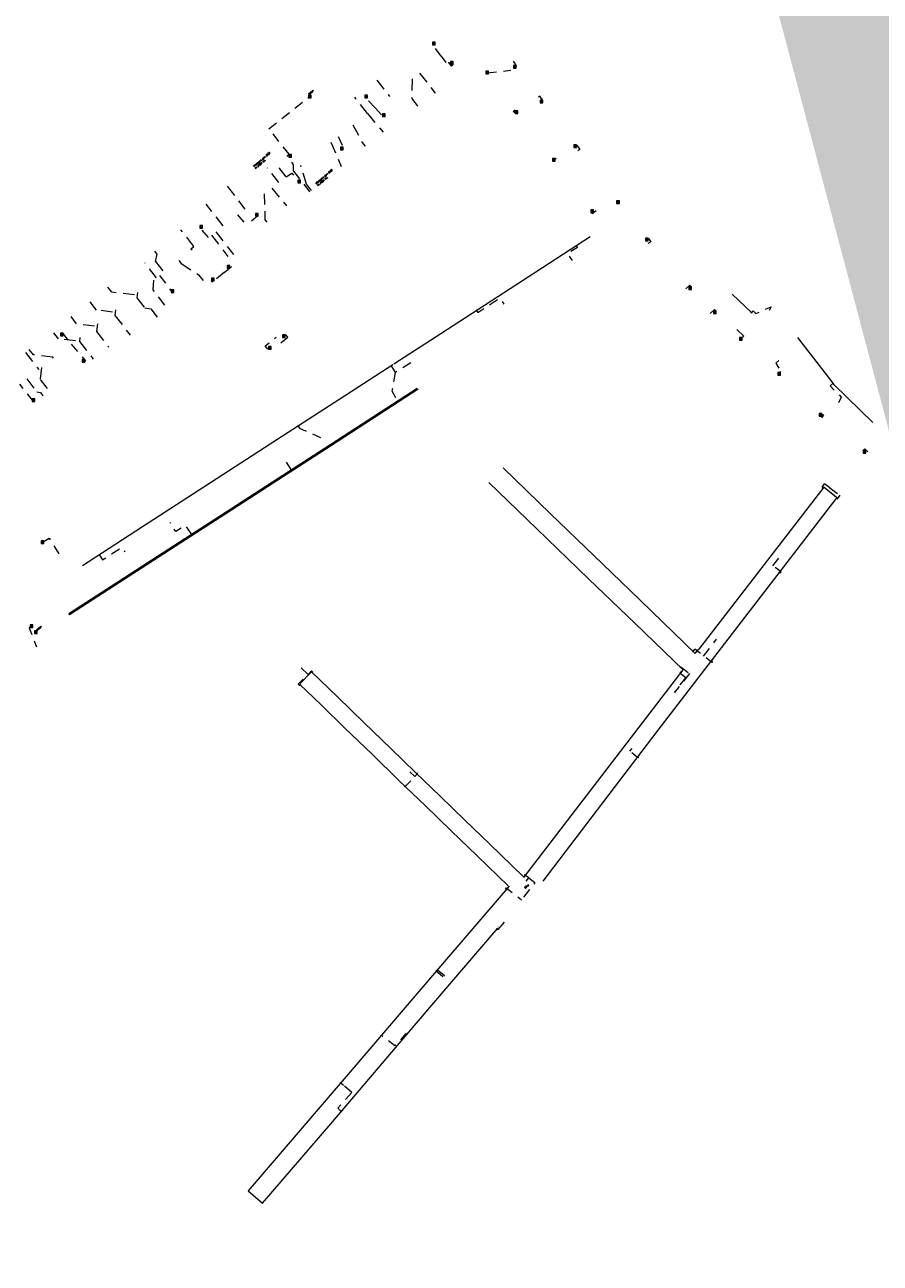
# Model space of a CAD drawing. Header units: inches. Extents: x 0 to 191500, y 0 to 342750.
# Tile 110 of 256: x 185922 to 186145, y 331101 to 331423. Entities that reach past the tile are written whole.
import ezdxf

# ---------------------------------------------------------------- set-up
doc = ezdxf.new("R2010")
doc.units = ezdxf.units.IN
doc.header["$MEASUREMENT"] = 0
doc.linetypes.add('RI-HWA_HUISAANSLUITING', pattern=[4.8, 3, -1.8])
doc.linetypes.add('RI-HWA_KOLKAANSLUITING', pattern=[4.3, 2.5, -1.8])
for name, color, linetype, lineweight in [('ECW', 150, 'Continuous', 20), ('N-WE-RI-HWA_GOOT_LIJNGOOT-G', 220, 'Continuous', 20), ('N-WE-RI-HWA_HUISAANSLUITING', 150, 'RI-HWA_HUISAANSLUITING', 20), ('N-WE-RI-HWA_KOLK-S', 150, 'Continuous', 20), ('N-WE-RI-HWA_KOLKAANSLUITING', 150, 'RI-HWA_KOLKAANSLUITING', 20), ('Tekst algemeen', 7, 'Continuous', 20)]:
    doc.layers.add(name, color=color, linetype=linetype, lineweight=lineweight)
doc.styles.add('SYMBOL', font='symbol.shx')
doc.styles.add('Verdana', font='arial.ttf')
doc.dimstyles.new('Waterblock1OP1', dxfattribs={"dimscale": 3, "dimtxt": 30, "dimasz": 20, "dimexe": 2, "dimexo": 1, "dimgap": 5, "dimtad": 1, "dimdec": 1, "dimdsep": 46, "dimtxsty": 'Verdana', "dimcen": -10, "dimse1": 1, "dimse2": 1, "dimadec": 0, "dimazin": 0, "dimtfac": 1, "dimtdec": 1, "dimtmove": 1, "dimatfit": 3, "dimfxl": 1, "dimtolj": 1, "dimtzin": 0, "dimarcsym": 0})
picture_1 = doc.add_image_def('image1.ecw', size_in_pixel=(220000, 285000))

msp = doc.modelspace()

# ---------------------------------------------------------------- linework, layer by layer
at = {"layer": 'N-WE-RI-HWA_GOOT_LIJNGOOT-G'}
for p, q in [((186111.55259, 331347.65239), (186106.41616, 331352.5995)), ((186130.19542, 331302.33929), (186097.70875, 331260.27458)), ((186133.54249, 331299.71905), (186130.30035, 331302.25638)), ((185993.90646, 331251.2786), (185996.77898, 331254.24204))]:
    msp.add_line(p, q, dxfattribs=at)
at = {"layer": 'N-WE-RI-HWA_GOOT_LIJNGOOT-G', "flags": 128}
for points in [[(186024.41686, 331328.08521), (186000.16893, 331312.37876), (185988.21717, 331304.64353), (185972.92675, 331294.74503), (185962.6914, 331288.14112), (185933.75855, 331269.41137)], [(186024.63895, 331327.87163), (186000.33202, 331312.12696), (185988.38017, 331304.39167), (185973.08958, 331294.49307), (185962.85423, 331287.88916), (185933.9251, 331269.16182)], [(185933.75855, 331269.41137), (185933.9251, 331269.16182)]]:
    msp.add_lwpolyline(points, dxfattribs=at)
at = {"layer": 'N-WE-RI-HWA_GOOT_LIJNGOOT-G'}
for points in [[(186069.37757, 331367.47773, 0), (186051.79029, 331356.07631, 0), (186030.53396, 331342.2928, 0), (186018.33059, 331334.39179, 0)], [(186143.00813, 331319.23803, 0), (186132.96667, 331329.01482, 0), (186132.64038, 331329.39881, 0), (186123.47936, 331341.32055, 0)], [(186018.05639, 331334.2299, 0), (186004.22802, 331325.26944, 0), (185989.3751, 331315.63467, 0), (185969.12553, 331302.52329, 0), (185952.92645, 331292.01773, 0), (185937.26154, 331281.87383, 0)], [(186046.80674, 331307.41287, 0), (186059.07548, 331295.48565, 0), (186070.42573, 331284.53121, 0), (186079.71228, 331275.5605, 0), (186096.78073, 331259.08355, 0), (186097.70875, 331260.27458, 0)], [(186093.58278, 331254.85109, 0), (186081.12172, 331266.89632, 0), (186069.01356, 331278.5482, 0), (186055.52501, 331291.58361, 0), (186043.08006, 331303.58309, 0)], [(186057.15638, 331199.87016, 0), (186087.14158, 331239.20065, 0), (186133.69048, 331299.70552, 0)], [(185996.87204, 331254.38227, 0), (186003.69351, 331247.80213, 0), (186010.62175, 331241.10296, 0), (186017.51803, 331234.43868, 0), (186023.989, 331228.17544, 0), (186030.41598, 331221.97182, 0), (186036.79322, 331215.78281, 0), (186043.22697, 331209.61245, 0), (186052.05909, 331201.047, 0)], [(186052.14035, 331200.82746, 0), (186093.58278, 331254.85109, 0)], [(186048.10729, 331198.65339, 0), (186040.03053, 331206.43794, 0), (186033.2722, 331212.97103, 0), (186026.53291, 331219.46325, 0), (186019.63576, 331226.11604, 0), (186012.63166, 331232.88783, 0), (186005.47868, 331239.79144, 0), (185999.45507, 331245.66039, 0), (185993.76009, 331251.17543, 0), (185993.76009, 331251.17543, 0)], [(186048.30661, 331198.5981, 0), (186029.45208, 331176.58535, 0), (186007.97202, 331151.48644, 0), (185980.42368, 331119.34247, 0), (185984.13375, 331116.10567, 0), (186001.87583, 331136.76275, 0), (186027.68454, 331167.05936, 0), (186045.35563, 331187.69777, 0)]]:
    msp.add_polyline3d(points, dxfattribs=at)
at = {"layer": 'N-WE-RI-HWA_HUISAANSLUITING', "flags": 128}
for points in [[(186025.03174, 331410.09969), (186029.08473, 331404.89074)], [(186013.90222, 331408.28208), (186017.2183, 331404.0202)], [(186023.05865, 331408.56447), (186022.97502, 331403.45621), (186024.48991, 331401.46747)], [(186011.45688, 331399.53734), (186008.17868, 331403.82843)], [(186011.45688, 331399.53734), (186015.54516, 331394.74402)], [(186007.66855, 331396.58971), (186010.08424, 331392.05307), (186010.82652, 331391.11019)], [(186001.90713, 331392.10685), (186004.60686, 331385.83241)], [(185988.41119, 331381.60591), (185985.40215, 331385.47317)], [(185990.30536, 331383.07973), (185987.35772, 331386.86806)], [(185995.60966, 331381.16757), (185994.09369, 331386.02736)], [(185974.96177, 331380.64402), (185979.56744, 331374.72475)], [(185996.9087, 331379.51758), (185995.60966, 331381.16757)], [(185985.35968, 331371.32255), (185984.86521, 331371.95144), (185984.62286, 331378.65828)], [(185986.51702, 331380.1321), (185990.41497, 331375.57074)], [(185973.92432, 331370.33411), (185969.50294, 331376.01666)], [(186076.70089, 331376.54154), (186076.30003, 331376.34275)], [(185966.27747, 331365.01759), (185962.89997, 331369.35839)], [(185970.84628, 331367.9392), (185975.14484, 331362.41449)], [(185971.95122, 331368.79891), (185976.55682, 331362.87959)], [(185965.79527, 331364.00888), (185965.48823, 331364.4035), (185966.27747, 331365.01759)], [(185956.30606, 331361.06017), (185956.7423, 331363.01201), (185956.07254, 331363.84507)], [(185962.3621, 331361.33759), (185962.97619, 331360.54835)], [(185956.56097, 331356.82433), (185953.49057, 331360.77055)], [(185956.30606, 331361.06017), (185958.45538, 331358.29784)], [(185962.97619, 331360.54835), (185967.50419, 331357.60604), (185968.67795, 331356.11196)], [(185955.77173, 331356.21025), (185955.597, 331353.71637), (185958.61438, 331349.72946)], [(185944.88516, 331353.1154), (185943.88455, 331354.36391)], [(185950.83896, 331352.37225), (185944.88516, 331353.1154)], [(185951.62821, 331352.98633), (185951.4548, 331351.59711)], [(185939.17916, 331350.60026), (185940.85006, 331348.45275)], [(185945.11695, 331347.92016), (185940.85006, 331348.45275)], [(185945.90619, 331348.53424), (185945.7204, 331347.04579)], [(185951.4548, 331351.59711), (185953.48127, 331348.99261)], [(185953.48127, 331348.99261), (185955.06895, 331348.79443)], [(185955.06895, 331348.79443), (185956.73939, 331346.58606)], [(185934.20163, 331346.73257), (185935.65791, 331344.8609)], [(185945.7204, 331347.04579), (185949.71193, 331341.91571)], [(185931.02283, 331340.98574), (185929.79467, 331342.56423)], [(185940.42095, 331344.26638), (185935.65791, 331344.8609)], [(185941.17073, 331344.84976), (185940.92302, 331342.86516)], [(185940.92302, 331342.86516), (185944.11624, 331338.76109)], [(185988.9211, 331339.93109), (185990.73755, 331341.3703), (185990.17131, 331342.06585)], [(185989.69332, 331341.67672), (185990.17131, 331342.06585)], [(185935.48818, 331340.42838), (185931.02283, 331340.98574)], [(185936.59312, 331341.28809), (185936.46926, 331340.29579)], [(185936.46926, 331340.29579), (185940.03093, 331335.71818)], [(185985.9971, 331338.63115), (185985.50365, 331338.28841), (185984.82181, 331339.13332), (185987.72848, 331341.43632)], [(185922.44575, 331337.4054), (185925.90058, 331332.96511)], [(185924.48175, 331336.81404), (185923.40666, 331338.19579)], [(185929.54248, 331336.18236), (185924.48175, 331336.81404)], [(185929.72671, 331335.94559), (185929.54248, 331336.18236)], [(185926.64866, 331333.55067), (185926.25231, 331330.37531)], [(185922.78137, 331330.54168), (185925.42191, 331327.14793)], [(185926.25231, 331330.37531), (185929.13849, 331326.66587)], [(185925.42191, 331327.14793), (185926.31498, 331327.03646)], [(185926.31498, 331327.03646), (185926.99047, 331326.16829)]]:
    msp.add_lwpolyline(points, dxfattribs=at)
at = {"layer": 'N-WE-RI-HWA_KOLK-S'}
for p, q in [((186028.34576, 331418.11174), (186028.34426, 331417.41529)), ((186028.34426, 331417.41529), (186029.04221, 331418.11025)), ((186028.34426, 331417.41529), (186029.04071, 331417.41379)), ((186028.34576, 331418.11174), (186029.04071, 331417.41379)), ((186029.04221, 331418.11025), (186028.34576, 331418.11174)), ((186029.04071, 331417.41379), (186029.04221, 331418.11025)), ((186033.05378, 331413.12846), (186033.05228, 331412.43201)), ((186033.05228, 331412.43201), (186033.75023, 331413.12696)), ((186033.05378, 331413.12846), (186033.74874, 331412.43051)), ((186033.75023, 331413.12696), (186033.05378, 331413.12846)), ((186033.74874, 331412.43051), (186033.75023, 331413.12696)), ((186033.05228, 331412.43201), (186033.74874, 331412.43051)), ((186042.23876, 331410.55374), (186042.23726, 331409.85729)), ((186042.23726, 331409.85729), (186042.93521, 331410.55225)), ((186042.23726, 331409.85729), (186042.93371, 331409.85579)), ((186042.23876, 331410.55374), (186042.93371, 331409.85579)), ((186042.93521, 331410.55225), (186042.23876, 331410.55374)), ((186042.93371, 331409.85579), (186042.93521, 331410.55225)), ((186049.45276, 331412.06274), (186049.45126, 331411.36629)), ((186049.45126, 331411.36629), (186050.14921, 331412.06125)), ((186049.45126, 331411.36629), (186050.14771, 331411.36479)), ((186049.45276, 331412.06274), (186050.14771, 331411.36479)), ((186050.14921, 331412.06125), (186049.45276, 331412.06274)), ((186050.14771, 331411.36479), (186050.14921, 331412.06125)), ((185996.08616, 331404.33936), (185996.08466, 331403.64291)), ((185996.08466, 331403.64291), (185996.78261, 331404.33787)), ((185996.08466, 331403.64291), (185996.78111, 331403.64141)), ((185996.08616, 331404.33936), (185996.78111, 331403.64141)), ((185996.78261, 331404.33787), (185996.08616, 331404.33936)), ((185996.78111, 331403.64141), (185996.78261, 331404.33787)), ((186010.77762, 331404.37334), (186010.77612, 331403.67689)), ((186010.77612, 331403.67689), (186011.47407, 331404.37185)), ((186010.77612, 331403.67689), (186011.47258, 331403.67539)), ((186010.77762, 331404.37334), (186011.47258, 331403.67539)), ((186011.47407, 331404.37185), (186010.77762, 331404.37334)), ((186011.47258, 331403.67539), (186011.47407, 331404.37185)), ((186049.85976, 331400.31774), (186049.85826, 331399.62129)), ((186049.85826, 331399.62129), (186050.55621, 331400.31625)), ((186049.85976, 331400.31774), (186050.55471, 331399.61979)), ((186050.55621, 331400.31625), (186049.85976, 331400.31774)), ((186050.55471, 331399.61979), (186050.55621, 331400.31625)), ((186056.37476, 331403.02674), (186056.37326, 331402.33029)), ((186056.37326, 331402.33029), (186057.07121, 331403.02525)), ((186056.37326, 331402.33029), (186057.06971, 331402.32879)), ((186056.37476, 331403.02674), (186057.06971, 331402.32879)), ((186057.07121, 331403.02525), (186056.37476, 331403.02674)), ((186057.06971, 331402.32879), (186057.07121, 331403.02525)), ((186015.40249, 331399.4764), (186015.40099, 331398.77995)), ((186015.40099, 331398.77995), (186016.09894, 331399.4749)), ((186015.40099, 331398.77995), (186016.09744, 331398.77845)), ((186015.40249, 331399.4764), (186016.09744, 331398.77845)), ((186016.09894, 331399.4749), (186015.40249, 331399.4764)), ((186016.09744, 331398.77845), (186016.09894, 331399.4749)), ((186049.85826, 331399.62129), (186050.55471, 331399.61979)), ((186004.40086, 331390.85361), (186004.39936, 331390.15716)), ((186004.39936, 331390.15716), (186005.09731, 331390.85211)), ((186004.40086, 331390.85361), (186005.09581, 331390.15566)), ((186005.09731, 331390.85211), (186004.40086, 331390.85361)), ((186005.09581, 331390.15566), (186005.09731, 331390.85211)), ((186065.19476, 331391.44174), (186065.19326, 331390.74529)), ((186065.19326, 331390.74529), (186065.89121, 331391.44025)), ((186065.19326, 331390.74529), (186065.88971, 331390.74379)), ((186065.19476, 331391.44174), (186065.88971, 331390.74379)), ((186065.89121, 331391.44025), (186065.19476, 331391.44174)), ((186065.88971, 331390.74379), (186065.89121, 331391.44025)), ((185990.99462, 331388.93934), (185990.99312, 331388.24289)), ((185990.99312, 331388.24289), (185991.69107, 331388.93785)), ((185990.99312, 331388.24289), (185991.68958, 331388.24139)), ((185990.99462, 331388.93934), (185991.68958, 331388.24139)), ((185991.69107, 331388.93785), (185990.99462, 331388.93934)), ((185991.68958, 331388.24139), (185991.69107, 331388.93785)), ((186004.39936, 331390.15716), (186005.09581, 331390.15566)), ((186059.57976, 331387.85774), (186059.57826, 331387.16129)), ((186059.57826, 331387.16129), (186060.27621, 331387.85625)), ((186059.57826, 331387.16129), (186060.27471, 331387.15979)), ((186059.57976, 331387.85774), (186060.27471, 331387.15979)), ((186060.27621, 331387.85625), (186059.57976, 331387.85774)), ((186060.27471, 331387.15979), (186060.27621, 331387.85625)), ((185993.32762, 331382.23434), (185993.32612, 331381.53789)), ((185993.32612, 331381.53789), (185994.02407, 331382.23285)), ((185993.32612, 331381.53789), (185994.02258, 331381.53639)), ((185993.32762, 331382.23434), (185994.02258, 331381.53639)), ((185994.02407, 331382.23285), (185993.32762, 331382.23434)), ((185994.02258, 331381.53639), (185994.02407, 331382.23285)), ((186069.55576, 331374.49474), (186069.55426, 331373.79829)), ((186069.55426, 331373.79829), (186070.25221, 331374.49325)), ((186069.55576, 331374.49474), (186070.25071, 331373.79679)), ((186070.25221, 331374.49325), (186069.55576, 331374.49474)), ((186070.25071, 331373.79679), (186070.25221, 331374.49325)), ((186076.31276, 331376.84974), (186076.31126, 331376.15329)), ((186076.31126, 331376.15329), (186077.00921, 331376.84825)), ((186076.31126, 331376.15329), (186077.00771, 331376.15179)), ((186076.31276, 331376.84974), (186077.00771, 331376.15179)), ((186077.00921, 331376.84825), (186076.31276, 331376.84974)), ((186077.00771, 331376.15179), (186077.00921, 331376.84825)), ((185982.2988, 331373.58268), (185982.29731, 331372.88622)), ((185982.29731, 331372.88622), (185982.99526, 331373.58118)), ((185982.29731, 331372.88622), (185982.99376, 331372.88473)), ((185982.2988, 331373.58268), (185982.99376, 331372.88473)), ((185982.99526, 331373.58118), (185982.2988, 331373.58268)), ((185982.99376, 331372.88473), (185982.99526, 331373.58118)), ((186069.55426, 331373.79829), (186070.25071, 331373.79679)), ((185967.83862, 331370.47334), (185967.83712, 331369.77689)), ((185967.83712, 331369.77689), (185968.53507, 331370.47185)), ((185967.83712, 331369.77689), (185968.53358, 331369.77539)), ((185967.83862, 331370.47334), (185968.53358, 331369.77539)), ((185968.53507, 331370.47185), (185967.83862, 331370.47334)), ((185968.53358, 331369.77539), (185968.53507, 331370.47185)), ((186083.79176, 331367.12274), (186083.79026, 331366.42629)), ((186083.79026, 331366.42629), (186084.48821, 331367.12125)), ((186083.79026, 331366.42629), (186084.48671, 331366.42479)), ((186083.79176, 331367.12274), (186084.48671, 331366.42479)), ((186084.48821, 331367.12125), (186083.79176, 331367.12274)), ((186084.48671, 331366.42479), (186084.48821, 331367.12125)), ((185974.97231, 331360.05481), (185974.97081, 331359.35835)), ((185974.97081, 331359.35835), (185975.66876, 331360.05331)), ((185974.97081, 331359.35835), (185975.66726, 331359.35686)), ((185974.97231, 331360.05481), (185975.66726, 331359.35686)), ((185975.66876, 331360.05331), (185974.97231, 331360.05481)), ((185975.66726, 331359.35686), (185975.66876, 331360.05331)), ((185970.84908, 331356.75631), (185970.84759, 331356.05986)), ((185970.84759, 331356.05986), (185971.54554, 331356.75482)), ((185970.84759, 331356.05986), (185971.54404, 331356.05836)), ((185970.84908, 331356.75631), (185971.54404, 331356.05836)), ((185971.54554, 331356.75482), (185970.84908, 331356.75631)), ((185971.54404, 331356.05836), (185971.54554, 331356.75482)), ((185960.39662, 331353.74534), (185960.39512, 331353.04889)), ((185960.39512, 331353.04889), (185961.09307, 331353.74385)), ((185960.39512, 331353.04889), (185961.09158, 331353.04739)), ((185960.39662, 331353.74534), (185961.09158, 331353.04739)), ((185961.09307, 331353.74385), (185960.39662, 331353.74534)), ((185961.09158, 331353.04739), (185961.09307, 331353.74385)), ((186095.08176, 331354.51674), (186095.08026, 331353.82029)), ((186095.08026, 331353.82029), (186095.77821, 331354.51525)), ((186095.08026, 331353.82029), (186095.77671, 331353.81879)), ((186095.08176, 331354.51674), (186095.77671, 331353.81879)), ((186095.77821, 331354.51525), (186095.08176, 331354.51674)), ((186095.77671, 331353.81879), (186095.77821, 331354.51525)), ((186101.53276, 331348.21774), (186101.53126, 331347.52129)), ((186101.53126, 331347.52129), (186102.22921, 331348.21625)), ((186101.53126, 331347.52129), (186102.22771, 331347.51979)), ((186101.53276, 331348.21774), (186102.22771, 331347.51979)), ((186102.22921, 331348.21625), (186101.53276, 331348.21774)), ((186102.22771, 331347.51979), (186102.22921, 331348.21625)), ((185931.55124, 331342.4545), (185931.54974, 331341.75805)), ((185931.54974, 331341.75805), (185932.24769, 331342.453)), ((185931.55124, 331342.4545), (185932.24619, 331341.75655)), ((185932.24769, 331342.453), (185931.55124, 331342.4545)), ((185932.24619, 331341.75655), (185932.24769, 331342.453)), ((185989.34179, 331342.02735), (185989.3403, 331341.3309)), ((185989.3403, 331341.3309), (185990.03825, 331342.02586)), ((185989.34179, 331342.02735), (185990.03675, 331341.3294)), ((185990.03825, 331342.02586), (185989.34179, 331342.02735)), ((185990.03675, 331341.3294), (185990.03825, 331342.02586)), ((185931.54974, 331341.75805), (185932.24619, 331341.75655)), ((185985.64962, 331338.98013), (185985.64812, 331338.28367)), ((185985.64812, 331338.28367), (185986.34607, 331338.97863)), ((185985.64962, 331338.98013), (185986.34457, 331338.28218)), ((185986.34607, 331338.97863), (185985.64962, 331338.98013)), ((185986.34457, 331338.28218), (185986.34607, 331338.97863)), ((185989.3403, 331341.3309), (185990.03675, 331341.3294)), ((186108.31649, 331341.30063), (186108.31499, 331340.60417)), ((186108.31499, 331340.60417), (186109.01294, 331341.29913)), ((186108.31499, 331340.60417), (186109.01144, 331340.60268)), ((186108.31649, 331341.30063), (186109.01144, 331340.60268)), ((186109.01294, 331341.29913), (186108.31649, 331341.30063)), ((186109.01144, 331340.60268), (186109.01294, 331341.29913)), ((185937.18395, 331335.57498), (185937.18246, 331334.87853)), ((185937.18246, 331334.87853), (185937.88041, 331335.57348)), ((185937.18395, 331335.57498), (185937.87891, 331334.87703)), ((185937.88041, 331335.57348), (185937.18395, 331335.57498)), ((185937.87891, 331334.87703), (185937.88041, 331335.57348)), ((185985.64812, 331338.28367), (185986.34457, 331338.28218)), ((185937.18246, 331334.87853), (185937.87891, 331334.87703)), ((186118.22476, 331332.20074), (186118.22326, 331331.50429)), ((186118.22326, 331331.50429), (186118.92121, 331332.19925)), ((186118.22326, 331331.50429), (186118.91971, 331331.50279)), ((186118.22476, 331332.20074), (186118.91971, 331331.50279)), ((186118.92121, 331332.19925), (186118.22476, 331332.20074)), ((186118.91971, 331331.50279), (186118.92121, 331332.19925)), ((185924.20162, 331325.36434), (185924.20012, 331324.66789)), ((185924.20012, 331324.66789), (185924.89807, 331325.36285)), ((185924.20012, 331324.66789), (185924.89658, 331324.66639)), ((185924.20162, 331325.36434), (185924.89658, 331324.66639)), ((185924.89807, 331325.36285), (185924.20162, 331325.36434)), ((185924.89658, 331324.66639), (185924.89807, 331325.36285)), ((186128.99576, 331321.57974), (186128.99426, 331320.88329)), ((186128.99426, 331320.88329), (186129.69221, 331321.57825)), ((186128.99426, 331320.88329), (186129.69071, 331320.88179)), ((186128.99576, 331321.57974), (186129.69071, 331320.88179)), ((186129.69221, 331321.57825), (186128.99576, 331321.57974)), ((186129.69071, 331320.88179), (186129.69221, 331321.57825)), ((186140.45176, 331311.91274), (186140.45026, 331311.21629)), ((186140.45026, 331311.21629), (186141.14821, 331311.91125)), ((186140.45026, 331311.21629), (186141.14671, 331311.21479)), ((186140.45176, 331311.91274), (186141.14671, 331311.21479)), ((186141.14821, 331311.91125), (186140.45176, 331311.91274)), ((186141.14671, 331311.21479), (186141.14821, 331311.91125)), ((185926.54293, 331288.43981), (185926.54143, 331287.74335)), ((185926.54143, 331287.74335), (185927.23938, 331288.43831)), ((185926.54143, 331287.74335), (185927.23789, 331287.74186)), ((185926.54293, 331288.43981), (185927.23789, 331287.74186)), ((185927.23938, 331288.43831), (185926.54293, 331288.43981)), ((185927.23789, 331287.74186), (185927.23938, 331288.43831)), ((185923.61952, 331266.55097), (185923.61803, 331265.85452)), ((185923.61803, 331265.85452), (185924.31597, 331266.54948)), ((185923.61803, 331265.85452), (185924.31448, 331265.85303)), ((185923.61952, 331266.55097), (185924.31448, 331265.85303)), ((185924.31597, 331266.54948), (185923.61952, 331266.55097)), ((185924.31448, 331265.85303), (185924.31597, 331266.54948)), ((185924.77755, 331265.04022), (185924.77606, 331264.34377)), ((185924.77606, 331264.34377), (185925.47401, 331265.03873)), ((185924.77755, 331265.04022), (185925.47251, 331264.34228)), ((185925.47401, 331265.03873), (185924.77755, 331265.04022)), ((185925.47251, 331264.34228), (185925.47401, 331265.03873)), ((185924.77606, 331264.34377), (185925.47251, 331264.34228))]:
    msp.add_line(p, q, dxfattribs=at)
at = {"layer": 'N-WE-RI-HWA_KOLKAANSLUITING', "flags": 128}
for points in [[(186030.63531, 331414.45973), (186028.22153, 331417.78208), (186028.52848, 331418.00521), (186028.69723, 331417.76113)], [(186030.63531, 331414.45973), (186031.86349, 331412.88126)], [(186033.41021, 331412.77582), (186033.78441, 331412.30682), (186033.3132, 331411.93539), (186032.71987, 331412.74034), (186031.86349, 331412.88126)], [(186049.82127, 331411.68936), (186050.27183, 331411.97569), (186049.44093, 331413.17946)], [(186042.58264, 331410.17362), (186048.80559, 331410.84049)], [(185985.809, 331395.63153), (185996.39861, 331404.00472)], [(186013.42997, 331401.07257), (186010.6041, 331404.06047), (186010.91024, 331404.32386), (186011.12656, 331404.02377)], [(186056.71322, 331402.68146), (186057.1049, 331402.93477), (186056.3553, 331404.08242), (186055.95092, 331403.79932)], [(186013.42997, 331401.07257), (186015.56907, 331398.7672), (186015.85781, 331398.98153), (186015.74996, 331399.12742)], [(186050.17221, 331399.9831), (186049.78948, 331399.72325), (186049.43137, 331400.27087), (186049.937, 331400.576)], [(185991.08101, 331388.964), (185985.809, 331395.63153)], [(186003.80129, 331393.58067), (186005.34978, 331390.41755), (186004.93357, 331390.15119), (186004.74833, 331390.50464)], [(186065.51776, 331391.10278), (186065.91021, 331391.37165), (186066.70656, 331390.20576), (186066.051, 331389.762)], [(185992.19952, 331384.55355), (185992.20966, 331386.252), (185990.58769, 331388.59953), (185991.08101, 331388.964), (185991.30707, 331388.6047)], [(186059.92668, 331387.50899), (186060.565, 331387.965)], [(185990.30536, 331383.07973), (185991.78437, 331384.09165), (185993.60691, 331381.55735), (185993.85441, 331381.704), (185993.68986, 331381.8989)], [(185992.19952, 331384.55355), (185996.43732, 331379.14651)], [(186069.87173, 331374.15866), (186069.58408, 331373.96767), (186069.89338, 331373.59841), (186070.954, 331374.387)], [(185977.63381, 331373.22023), (185979.9835, 331370.4681)], [(185982.64628, 331373.2337), (185982.88711, 331372.94712), (185979.9835, 331370.4681)], [(185970.05703, 331367.32512), (185967.71013, 331370.15889), (185967.98225, 331370.37257), (185968.12141, 331370.1785)], [(186065.80294, 331365.16038), (186066.0809, 331364.74476), (186063.54405, 331363.14339), (186064.7272, 331361.34821)], [(186084.1742, 331366.75943), (186084.59069, 331367.05734), (186085.19714, 331366.22431), (186084.442, 331365.755)], [(185974.10954, 331358.1994), (185971.10106, 331355.69817)], [(185974.10954, 331358.1994), (185976.05518, 331359.77854), (185975.79011, 331360.09629), (185975.35474, 331359.6915)], [(185957.35045, 331357.43812), (185960.7298, 331352.90319), (185960.98806, 331353.10123), (185960.77906, 331353.38203)], [(185971.19656, 331356.40734), (185970.79137, 331356.06849), (185971.10106, 331355.69817)], [(186095.4642, 331354.15343), (186095.78612, 331354.41894), (186095.36009, 331354.92617), (186093.834, 331353.637)], [(186039.82128, 331348.31476), (186040.15032, 331347.81303), (186045.91346, 331351.60727), (186046.97837, 331349.94026)], [(186101.84521, 331347.8831), (186102.18705, 331348.16334), (186101.81168, 331348.57716), (186099.934, 331346.91)], [(186111.40854, 331347.79113), (186111.82286, 331348.2251), (186112.55503, 331347.54398), (186116.49744, 331349.29303)], [(186116.49744, 331349.29303), (186116.024, 331348.316)], [(185931.86369, 331342.11986), (185931.64471, 331342.3589), (185931.94807, 331342.61752)], [(185931.94807, 331342.61752), (185934.34401, 331339.53814)], [(186109.38751, 331341.64193), (186107.60738, 331343.39725), (186108.798, 331344.696)], [(185934.34401, 331339.53814), (185938.08256, 331335.20031), (185937.79106, 331334.97084), (185937.53143, 331335.22601)], [(186108.66397, 331340.95165), (186109.38751, 331341.64193)], [(186017.58804, 331333.92642), (186018.67069, 331332.24479), (186022.8988, 331334.9137), (186023.39866, 331334.12545)], [(186118.50421, 331335.28962), (186117.76712, 331334.61384), (186119.08293, 331332.44554)], [(186118.56802, 331331.83327), (186119.08293, 331332.44554)], [(185924.50235, 331324.69195), (185921.00834, 331329.15889)], [(186018.67069, 331332.24479), (186017.82821, 331327.42398), (186019.305, 331324.62)], [(186132.64038, 331329.39881), (186131.9021, 331328.72432), (186134.76649, 331325.79085), (186134.032, 331324.302)], [(185924.50235, 331324.69195), (185924.70951, 331324.86151), (185924.55779, 331325.03246)], [(186129.30821, 331321.2451), (186129.64399, 331321.5626), (186130.13695, 331321.10805)], [(186130.13695, 331321.10805), (186129.662, 331320.444)], [(185993.40297, 331318.24747), (185993.76718, 331317.71101), (185999.2456, 331315.2642)], [(186140.76421, 331311.5781), (186140.41499, 331311.90575), (186140.88599, 331312.3523), (186141.67297, 331311.57233)], [(185991.755, 331306.757), (185990.1079, 331309.29069)], [(186130.04261, 331302.14143), (186129.78238, 331302.34744), (186130.41298, 331303.21427)], [(186131.80093, 331302.20456), (186130.41298, 331303.21427)], [(186131.80093, 331302.20456), (186134.45651, 331300.29722)], [(186133.53804, 331299.50738), (186133.7675, 331299.33791), (186134.45651, 331300.29722)], [(185965.78891, 331289.97029), (185964.07725, 331292.43407), (185961.55888, 331290.80378), (185960.0154, 331293.17751)], [(185926.88184, 331288.08043), (185928.59305, 331289.1157), (185931.44786, 331284.41463), (185932.272, 331284.594)], [(185941.66436, 331284.7249), (185942.49192, 331283.47384), (185947.52694, 331286.73706), (185948.33468, 331285.54297)], [(186116.97874, 331281.88613), (186119.39549, 331285.0735)], [(186118.67805, 331280.19216), (186118.89254, 331280.04092), (186119.09065, 331280.32122), (186116.97874, 331281.88613)], [(185923.967, 331266.202), (185923.42213, 331265.72286), (185925.30593, 331260.85249)], [(186098.94311, 331258.45677), (186102.31533, 331262.80167)], [(186096.19077, 331259.65307), (186096.64492, 331260.23877)], [(186101.01157, 331257.22904), (186101.24536, 331257.06135), (186101.07788, 331256.80149), (186096.64492, 331260.23877)], [(185995.99057, 331253.67353), (185993.16198, 331256.30818)], [(186092.9932, 331255.421), (186093.11006, 331255.56355), (186095.24965, 331253.90453)], [(185993.93968, 331251.00151), (185993.76166, 331250.83049), (185993.42305, 331251.16301), (185995.99057, 331253.67353)], [(185997.05197, 331254.20871), (185997.1572, 331254.31199), (185996.87637, 331254.60142), (185995.99057, 331253.67353)], [(186094.33409, 331252.89913), (186091.2671, 331249.0001)], [(186095.24965, 331253.90453), (186091.3451, 331248.94072)], [(186093.06542, 331254.17667), (186092.91989, 331254.29141), (186092.78176, 331254.10279), (186094.33409, 331252.89913)], [(186080.25302, 331234.41518), (186079.67422, 331233.70072)], [(186081.81123, 331232.20902), (186081.97817, 331232.10183), (186081.85726, 331231.9322), (186079.67422, 331233.70072)], [(186021.20524, 331224.60217), (186021.11163, 331224.5146), (186021.21698, 331224.40749), (186023.75377, 331227.10629)], [(186023.79869, 331227.1536), (186022.51862, 331228.34688)], [(186024.26148, 331227.91243), (186024.37276, 331228.01874), (186024.49903, 331227.89106), (186023.75377, 331227.10629)], [(186053.40951, 331200.71474), (186055.01678, 331199.52449), (186051.57488, 331195.04105)], [(186052.78708, 331199.93206), (186053.40951, 331200.71474), (186052.34921, 331201.50102), (186052.09944, 331201.18763), (186052.29252, 331201.02582)], [(186047.57802, 331197.74747), (186047.38687, 331197.90224), (186047.56265, 331198.12121), (186051.57488, 331195.04105)], [(186045.19304, 331187.50787), (186045.44402, 331187.32437)], [(186045.44402, 331187.32437), (186047.34981, 331189.51924)], [(186031.097, 331174.974), (186029.27836, 331176.5442)], [(186029.65008, 331176.81651), (186031.45958, 331175.32731), (186031.097, 331174.974)], [(186021.70463, 331160.03959), (186021.42765, 331160.26791), (186018.6021, 331157.03894), (186018.013, 331157.496), (186015.34132, 331159.61161)], [(186004.48812, 331147.42135), (186005.22576, 331146.83723)], [(186007.365, 331144.939), (186005.22576, 331146.83723)], [(186007.365, 331144.939), (186003.70863, 331140.80018)], [(186003.70863, 331140.80018), (186004.62532, 331139.99035)]]:
    msp.add_lwpolyline(points, dxfattribs=at)
at = {"layer": 'Tekst algemeen'}
for centre in [(186065.80294, 331365.16038), (186039.8214, 331348.32078), (186111.40854, 331347.79113), (186017.58804, 331333.92642), (186132.64038, 331329.39881), (186019.305, 331324.62), (185993.40297, 331318.24747), (185991.755, 331306.757), (186130.04261, 331302.14143), (186133.53804, 331299.50738), (185965.78891, 331289.97029), (185941.66436, 331284.7249), (186118.67805, 331280.19216), (186096.19077, 331259.65307), (186092.9932, 331255.421), (186101.01157, 331257.22904), (185997.05197, 331254.20871), (186093.06542, 331254.17667), (185993.93968, 331251.00151), (186081.81123, 331232.20902), (186024.26148, 331227.91243), (186021.20524, 331224.60217), (186052.29252, 331201.02582), (186047.57802, 331197.74747), (186045.19304, 331187.50787), (186029.65008, 331176.81651), (186021.70463, 331160.03959), (186004.48812, 331147.42135), (186004.62532, 331139.99035)]:
    msp.add_circle(centre, 0.06504, dxfattribs=at)

# ---------------------------------------------------------------- texts
at = {"layer": 'Tekst algemeen', "style": 'SYMBOL'}
for p in [(186065.94704, 331365.42368), (186039.9655, 331348.58408), (186111.55263, 331348.05443), (186017.73214, 331334.18971), (186132.78448, 331329.66211), (186019.4491, 331324.8833), (185993.54707, 331318.51076), (185991.8991, 331307.0203), (186130.18671, 331302.40472), (186133.68213, 331299.77068), (185965.93301, 331290.23359), (185941.80846, 331284.9882), (186118.82214, 331280.45546), (186096.33486, 331259.91637), (186093.13729, 331255.6843), (186101.15567, 331257.49234), (185997.19606, 331254.47201), (186093.20952, 331254.43997), (185994.08377, 331251.26481), (186081.95533, 331232.47232), (186024.40558, 331228.17573), (186021.34934, 331224.86546), (186052.43661, 331201.28912), (186047.72212, 331198.01077), (186045.33713, 331187.77116), (186029.79418, 331177.07981), (186021.84872, 331160.30289), (186004.63221, 331147.68464), (186004.76941, 331140.25365)]:
    msp.add_text('ZV', height=0.25, dxfattribs=at).set_placement(p)
at = {"layer": 'Tekst algemeen', "char_height": 0.4, "width": 6.618901, "attachment_point": 1, "rotation": 40.2492298}
for s, insert in [('{\\Fromans|c0;Meten}', (185996.04715, 331404.79079)), ('{\\Fromans|c0;Uitleggers gem 0.80 m onder mv}', (185981.68633, 331385.97824)), ('{\\Fromans|c0;Uitleggers gem 0.80 m onder mv}', (185997.89719, 331381.51849)), ('{\\Fromans|c0;Meten}', (185925.23578, 331265.35731)), ('{\\Fromans|c0;Blind}', (186052.26984, 331198.26574))]:
    msp.add_mtext(s, dxfattribs=dict(at, insert=insert))

# ---------------------------------------------------------------- pictures from other files: only their frames are drawn
at = {"layer": 'ECW'}
image = msp.add_image(picture_1, insert=(180500, 328500), size_in_units=(11000, 14250), dxfattribs=at)
image.dxf.flags = 7

# ---------------------------------------------------------------- leaders
at = {"layer": 'Tekst algemeen'}
for points in [[(186278.94136, 330819.68282), (186278.10474, 330828.36664)], [(186249.29422, 330766.51862), (186240.39017, 330769.42649)]]:
    msp.add_leader(points, dimstyle='Waterblock1OP1', override={"dimasz": 300, "dimse1": 0, "dimse2": 0}, dxfattribs=at)

doc.saveas('drawing.dxf')
